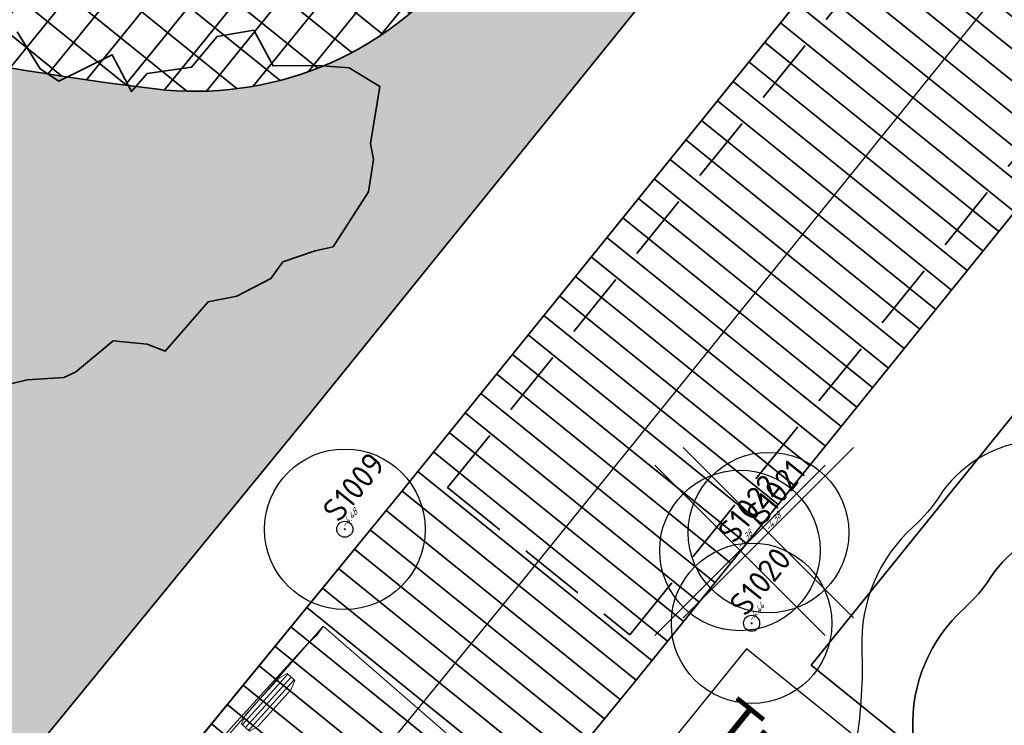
# Model space of a CAD drawing. Header units: metres. Extents: x 93008 to 98406, y 448779 to 454332.
# Tile 68 of 136: x 95644 to 95659, y 451704 to 451714. Entities that reach past the tile are written whole.
import ezdxf
from ezdxf.enums import TextEntityAlignment as Align

# ---------------------------------------------------------------- set-up
doc = ezdxf.new("R2010")
doc.units = ezdxf.units.M
doc.header["$MEASUREMENT"] = 0
doc.header["$PDMODE"] = 3
doc.header["$PDSIZE"] = 0.25
doc.linetypes.add('DASHED', pattern=[0.75, 0.5, -0.25])
doc.layers.get('DefPoints').update_dxf_attribs({"color": 6})
for name, color, linetype, lineweight in [('B-ME-AL-SITUATIEMETING-S', 7, 'Continuous', 13), ('B-ME-GR-BOOM-ONVOLDOENDE-S', 1, 'Continuous', 25), ('B-ME-GR-BOOM-S', 90, 'Continuous', 25), ('B1-PV-GR-BOOM-S', 1, 'Continuous', 18), ('N-PV-GR-BEPLANTING-A', 7, 'Continuous', 35), ('N-PV-GR-BEPLANTING-HEESTERS-G', 5, 'Continuous', 35), ('N-PV-GR-BOOM-BRUIN-S', 32, 'Continuous', 25), ('N-PV-GR-BOOM-BRUINDONKER-S', 34, 'Continuous', 25), ('N-PV-GR-BOOM-S', 1, 'Continuous', 25), ('N-PV-GR-GROENSTROOK-G', 3, 'Continuous', 35), ('N-PV-GW-TALUD-G', 1, 'Continuous', 35), ('N-PV-OG-BEBOUWING_TRAFOHUISJE-G', 7, 'Continuous', 25), ('N-PV-VH-VERHARDING-LICHT_OPEN-A', 8, 'Continuous', 35), ('N-PV-VH-VERHARDING-LICHT_OPEN-G', 2, 'Continuous', 35), ('N-PV-VH-VERHARDING_CORTENSSTAAL-G', 32, 'Continuous', 35), ('N-PV-VH-VERHARDING_GRASBETONSTENEN-A', 8, 'Continuous', 35), ('N-PV-VH-VERHARDING_HALFVERHARDING-G', 252, 'Continuous', 35), ('N-PV-VW-MARKERING_BRANDWEER-G', 7, 'DASHED', 35), ('X-XX-AL-MEETPUNT_DATA_HOOGTE-T', 3, 'Continuous', 13), ('X-XX-AL-MEETPUNT_DATA_PUNTNUMMER-T', 7, 'Continuous', 13), ('X-XX-AL-MEETPUNT_MARKER-S', 7, 'Continuous', 13), ('X-XX-AL-REFERENTIE_AUTOTURN-G', 7, 'Continuous', 18)]:
    doc.layers.add(name, color=color, linetype=linetype, lineweight=lineweight)
doc.layers.add('X-XX-AL-HULPLIJN-G', color=6, linetype='Continuous', plot=False)
doc.layers.add('X-XX-AL-SCHADUW-G', color=6, linetype='Continuous')
doc.styles.add('NLCS-ISO', font='NLCS-ISO.ttf')
doc.styles.add('peil', font='arial.ttf', dxfattribs={"height": 1.8})
doc.styles.add('TSText', font='Simplex.shx')

# ---------------------------------------------------------------- blocks, each defined once
blk = doc.blocks.new('*U270')
at = {"layer": 'B-ME-GR-BOOM-S'}
for radius in [1, 0.09999999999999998]:
    blk.add_circle((0, 0), radius, dxfattribs=at)
blk = doc.blocks.new('*U269')
at = {"layer": 'B-ME-GR-BOOM-S'}
for radius in [1, 0.09999999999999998]:
    blk.add_circle((0, 0), radius, dxfattribs=at)
blk = doc.blocks.new('*U273')
at = {"layer": 'B-ME-GR-BOOM-ONVOLDOENDE-S'}
for p, q in [((-1.060660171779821, -1.060660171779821), (1.060660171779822, 1.060660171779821)), ((-1.060660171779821, 1.060660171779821), (1.060660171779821, -1.060660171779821))]:
    blk.add_line(p, q, dxfattribs=at)
blk.add_circle((0, 0), 1, dxfattribs=at)
blk = doc.blocks.new('SAL-MEETPUNT_MARKER-SO')
at = {"layer": 'DefPoints', "color": 0, "linetype": 'ByBlock', "lineweight": -2}
blk.add_point((0, 0), dxfattribs=at)
at = {"layer": 'X-XX-AL-MEETPUNT_MARKER-S'}
blk.add_circle((0, 0), 0.08146403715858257, dxfattribs=at)
at = {"layer": 'X-XX-AL-MEETPUNT_DATA_HOOGTE-T', "style": 'NLCS-ISO', "oblique": 30}
blk.add_attdef('HOOGTE', (0.07941579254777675, 4.274358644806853e-15), '', height=1, dxfattribs=at)
at = {"layer": 'X-XX-AL-MEETPUNT_DATA_PUNTNUMMER-T', "color": 1, "style": 'NLCS-ISO'}
blk.add_attdef('PUNTID', (0.07926651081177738, 1.185098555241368), '', height=3.5, dxfattribs=at)
blk = doc.blocks.new('*U53')
at = {"layer": 'N-PV-GR-BOOM-BRUIN-S'}
blk.add_lwpolyline([(0.347787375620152, 2.014809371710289, -0.1925187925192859), (-0.6022545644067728, 2.310441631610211, 0.816641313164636), (-1.440112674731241, 1.622373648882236, -0.2563005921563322), (-1.462602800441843, 0.1654589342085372, -0.2514840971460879), (-2.091340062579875, -0.2294384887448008, 0.7440868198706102), (-2.342511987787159, -1.335379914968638, -0.2574346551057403), (-1.846409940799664, -2.140631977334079, 0.1320071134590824), (-1.71128797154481, -2.561398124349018, -0.2530427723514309), (-1.690955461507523, -2.82307086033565, -0.00400782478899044), (-1.662845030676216, -2.867054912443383, 0.5134098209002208), (1.189206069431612, -3.042672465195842, -0.1345298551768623), (2.196206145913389, -2.324247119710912, 0.4422658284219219), (3.210076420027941, 0.1723147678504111, -0.1149272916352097), (2.924790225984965, 1.458969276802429, 0.1466077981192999)], format="xyb", close=True, dxfattribs=at)
blk.add_circle((0, 0), 0.203509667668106, dxfattribs=at)
at = {"layer": 'N-PV-GR-BOOM-BRUINDONKER-S'}
blk.add_lwpolyline([(-0.6022545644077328, 2.31044163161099, 0.1925187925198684), (0.3477873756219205, 2.014809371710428, -0.146607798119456), (2.924790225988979, 1.458969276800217, -0.003658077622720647), (2.925553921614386, 1.501464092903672, 0.405204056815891), (1.692984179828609, 2.83872147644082, -0.162580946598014), (0.3553721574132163, 3.370632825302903, 0.450169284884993), (-2.358137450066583, 2.973942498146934, -0.06445271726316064), (-2.749269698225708, 2.517386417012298, 0.2222150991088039), (-3.520828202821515, 0.6913326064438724, -0.04829642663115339), (-3.60283399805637, -0.6977298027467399, 0.3392966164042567), (-3.099153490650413, -1.622501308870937, -0.1450678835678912), (-1.690955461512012, -2.823070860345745, 0.2530427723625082), (-1.711287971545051, -2.561398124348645, -0.1320071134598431), (-1.846409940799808, -2.140631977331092, 0.2574346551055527), (-2.342511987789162, -1.335379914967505, -0.7440868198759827), (-2.091340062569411, -0.2294384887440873, 0.2514840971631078), (-1.462602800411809, 0.1654589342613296, 0.2563005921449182), (-1.4401126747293, 1.622373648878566, -0.8166413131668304)], format="xyb", close=True, dxfattribs=at)
at = {"layer": 'X-XX-AL-SCHADUW-G'}
blk.add_lwpolyline([(-2.35813745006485, 2.9739424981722, -0.450169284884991), (0.3553721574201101, 3.370632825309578, 0.1625809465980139), (1.692984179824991, 2.838721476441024, -0.09362036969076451), (2.163686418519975, 2.722114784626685, 0.4047893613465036), (0.9310709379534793, 4.05751121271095, -0.1625809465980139), (-0.4065410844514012, 4.589422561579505, 0.4501692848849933), (-3.120050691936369, 4.192732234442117, -0.06445271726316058), (-3.511182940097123, 3.73617615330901, 0.222215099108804), (-4.28274144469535, 1.910122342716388, -0.04829642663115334), (-4.364747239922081, 0.5210599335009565, 0.3392966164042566), (-3.861066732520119, -0.4037115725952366, -0.02412391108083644), (-3.580540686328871, -0.5448319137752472, 0.04293466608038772), (-3.520828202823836, 0.6913326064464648, -0.2222150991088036), (-2.749269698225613, 2.517386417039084, 0.06445271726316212)], format="xyb", close=True, dxfattribs=at)
blk = doc.blocks.new('*U107')
at = {"layer": 'X-XX-AL-REFERENTIE_AUTOTURN-G', "color": 3, "linetype": 'Continuous', "ltscale": 0.3048, "transparency": 33554687, "flags": 128}
blk.add_lwpolyline([(95633.37178710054, 451693.6108672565), (95634.67030162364, 451695.2696724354), (95634.86052345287, 451695.5029755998), (95634.98056794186, 451695.6647522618), (95636.32667009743, 451697.2943022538), (95637.75577982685, 451698.9987988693), (95639.59820120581, 451701.1598378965), (95641.46194222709, 451703.305428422), (95642.67031986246, 451704.6754258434), (95643.95426146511, 451706.1133318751), (95645.05746130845, 451707.3335479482), (95645.2063916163, 451707.4712590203), (95645.29452719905, 451707.5952072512), (95647.27040269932, 451705.8746503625), (95645.2782709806, 451703.5869002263), (95642.34099494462, 451700.2125779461), (95640.68413021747, 451698.2849654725), (95638.7862772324, 451696.0365763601), (95636.85655043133, 451693.7047875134)], dxfattribs=at)
blk = doc.blocks.new('*U109')
at = {"layer": 'X-XX-AL-REFERENTIE_AUTOTURN-G', "color": 2, "linetype": 'Continuous', "ltscale": 0.3048, "transparency": 33554687}
for p, q in [((-6.887, 1.246500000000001), (-7.903, 1.246500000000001)), ((-6.887, 1.183000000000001), (-7.903, 1.183000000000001)), ((-5.617, 1.246500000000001), (-6.633, 1.246500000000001)), ((-5.617, 1.183000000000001), (-6.633, 1.183000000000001)), ((-6.887, 1.119500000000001), (-7.903, 1.119500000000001)), ((-5.617, 1.119500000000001), (-6.633, 1.119500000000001)), ((-6.887, 0.7893000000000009), (-7.903, 0.789300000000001)), ((-5.617, 0.7893000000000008), (-6.633, 0.7893000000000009)), ((-6.887, 0.7258000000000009), (-7.903, 0.725800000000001)), ((-6.887, 0.6623000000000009), (-7.903, 0.662300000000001)), ((-5.617, 0.7258000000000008), (-6.633, 0.7258000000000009)), ((-5.617, 0.6623000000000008), (-6.633, 0.6623000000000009)), ((-6.887, -0.6622999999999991), (-7.903, -0.662299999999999)), ((-6.887, -0.7257999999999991), (-7.903, -0.725799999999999)), ((-5.617, -0.6622999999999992), (-6.633, -0.6622999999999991)), ((-5.617, -0.7257999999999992), (-6.633, -0.7257999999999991)), ((-6.887, -0.7892999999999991), (-7.903, -0.789299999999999)), ((-5.617, -0.7892999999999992), (-6.633, -0.7892999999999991)), ((-6.887, -1.119499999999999), (-7.903, -1.119499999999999)), ((-5.617, -1.119499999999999), (-6.633, -1.119499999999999)), ((-6.887, -1.182999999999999), (-7.903, -1.182999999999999)), ((-6.887, -1.246499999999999), (-7.903, -1.246499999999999)), ((-5.617, -1.182999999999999), (-6.633, -1.182999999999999)), ((-5.617, -1.246499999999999), (-6.633, -1.246499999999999))]:
    blk.add_line(p, q, dxfattribs=at)
at = {"layer": 'X-XX-AL-REFERENTIE_AUTOTURN-G', "color": 254, "linetype": 'Continuous', "lineweight": 0, "ltscale": 0.3048, "transparency": 33554687}
blk.add_lwpolyline([(8.021436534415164e-17, 1.31), (-10.4, 1.310000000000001), (-10.4, -1.309999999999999), (0, -1.309999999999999), (8.021436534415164e-17, 1.31), (8.021436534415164e-17, 1.31)], close=True, dxfattribs=at)
at = {"layer": 'X-XX-AL-REFERENTIE_AUTOTURN-G', "color": 254, "linetype": 'Continuous', "ltscale": 0.3048, "transparency": 33554687, "flags": 128}
for points in [[(-6.887, 1.262248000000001), (-6.887, 1.103752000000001), (-7.02924, 1.056000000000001), (-7.760759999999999, 1.056000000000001), (-7.903, 1.103752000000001), (-7.903, 1.262248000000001), (-7.760759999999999, 1.310000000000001), (-7.02924, 1.310000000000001)], [(-5.617, 1.262248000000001), (-5.617, 1.103752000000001), (-5.75924, 1.056000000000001), (-6.49076, 1.056000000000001), (-6.633, 1.103752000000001), (-6.633, 1.262248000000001), (-6.49076, 1.310000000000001), (-5.75924, 1.310000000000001)], [(-6.887, 0.8050480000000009), (-6.887, 0.6465520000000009), (-7.02924, 0.5988000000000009), (-7.760759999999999, 0.5988000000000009), (-7.903, 0.646552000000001), (-7.903, 0.805048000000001), (-7.760759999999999, 0.8528000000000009), (-7.02924, 0.8528000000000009)], [(-5.617, 0.8050480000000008), (-5.617, 0.6465520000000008), (-5.75924, 0.5988000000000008), (-6.49076, 0.5988000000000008), (-6.633, 0.6465520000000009), (-6.633, 0.8050480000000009), (-6.49076, 0.8528000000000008), (-5.75924, 0.8528000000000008)], [(-6.887, -0.6465519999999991), (-6.887, -0.8050479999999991), (-7.02924, -0.8527999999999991), (-7.760759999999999, -0.8527999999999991), (-7.903, -0.805047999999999), (-7.903, -0.646551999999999), (-7.760759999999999, -0.5987999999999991), (-7.02924, -0.5987999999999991)], [(-5.617, -0.6465519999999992), (-5.617, -0.8050479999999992), (-5.75924, -0.8527999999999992), (-6.49076, -0.8527999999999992), (-6.633, -0.8050479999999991), (-6.633, -0.6465519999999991), (-6.49076, -0.5987999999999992), (-5.75924, -0.5987999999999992)], [(-6.887, -1.103751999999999), (-6.887, -1.262247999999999), (-7.02924, -1.309999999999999), (-7.760759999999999, -1.309999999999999), (-7.903, -1.262247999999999), (-7.903, -1.103751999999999), (-7.760759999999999, -1.055999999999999), (-7.02924, -1.055999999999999)], [(-5.617, -1.103751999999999), (-5.617, -1.262247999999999), (-5.75924, -1.309999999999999), (-6.49076, -1.309999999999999), (-6.633, -1.262247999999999), (-6.633, -1.103751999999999), (-6.49076, -1.055999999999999), (-5.75924, -1.055999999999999)]]:
    blk.add_lwpolyline(points, close=True, dxfattribs=at)
blk = doc.blocks.new('*U108')
at = {"layer": 'X-XX-AL-REFERENTIE_AUTOTURN-G', "color": 2, "linetype": 'Continuous', "ltscale": 0.3048, "transparency": 33554687}
for p, q in [((-0.5975558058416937, 1.198275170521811), (-1.278107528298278, 0.4438844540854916)), ((-0.5504063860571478, 1.155740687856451), (-1.230958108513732, 0.4013499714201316)), ((-0.5032569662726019, 1.113206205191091), (-1.183808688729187, 0.3588154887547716)), ((1.183849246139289, -0.3588624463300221), (0.5032060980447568, -1.113170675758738)), ((1.230993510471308, -0.4014026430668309), (0.5503503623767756, -1.155710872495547)), ((1.278137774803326, -0.4439428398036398), (0.5974946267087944, -1.198251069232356))]:
    blk.add_line(p, q, dxfattribs=at)
at = {"layer": 'X-XX-AL-REFERENTIE_AUTOTURN-G', "color": 254, "linetype": 'Continuous', "ltscale": 0.3048, "transparency": 33554687, "flags": 128}
for points in [[(-0.6092488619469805, 1.208823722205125), (-0.4915639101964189, 1.102657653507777), (-0.5513847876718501, 0.9650570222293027), (-1.041382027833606, 0.4218957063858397), (-1.172115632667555, 0.3482669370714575), (-1.289800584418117, 0.4544330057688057), (-1.229979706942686, 0.5920336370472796), (-0.7399824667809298, 1.135194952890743)], [(1.172157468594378, -0.348312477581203), (1.289829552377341, -0.4544928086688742), (1.22999199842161, -0.5920861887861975), (0.7399289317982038, -1.135188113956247), (0.6091864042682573, -1.20880103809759), (0.4915143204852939, -1.102620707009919), (0.5513518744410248, -0.9650273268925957), (1.041414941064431, -0.4219254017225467)]]:
    blk.add_lwpolyline(points, close=True, dxfattribs=at)
at = {"rotation": 48.95123723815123}
blk.add_blockref('*U109', (0.9193815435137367, 1.055811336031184), dxfattribs=at)
at = {"layer": 'X-XX-AL-REFERENTIE_AUTOTURN-G', "color": 4, "transparency": 33554687, "style": 'TSText'}
for s, height, p in [('VRACHTAUTO', 0.655, (-2.781966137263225, -2.616292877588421)), ('CROW 2004 (NL)', 0.4366666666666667, (-2.164505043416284, -3.153966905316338)), ('(c) 2020 Transoft Solutions, Inc. All rights reserved.', 0.0262, (-2.495464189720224, -2.865773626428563))]:
    blk.add_text(s, height=height, rotation=48.95123723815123, dxfattribs=at).set_placement(p, align=Align.MIDDLE_CENTER)
blk = doc.blocks.new('*U86')
for name, p in [('*U107', (0, 0)), ('*U108', (95645.36308340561, 451705.6791174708))]:
    blk.add_blockref(name, p)

msp = doc.modelspace()

# ---------------------------------------------------------------- hatches: boundary and pattern name
at = {"layer": 'N-PV-GR-BEPLANTING-A'}
h = msp.add_hatch(dxfattribs=at)
h.set_pattern_fill('SAND', color=256, scale=3, angle=-44.99999999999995)
h.set_pattern_definition([(315.0000000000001, (1.272792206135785, 0.5939696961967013), (2.163746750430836, -0.3394112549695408), [0, -0.72, 0, -0.96, 0, -1.68]), (325.0000000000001, (3.118340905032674, 0.7000357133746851), (2.462758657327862, 1.058923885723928), [0, -1.86, 0, -0.42, 0, -1.59]), (335.0000000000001, (2.184959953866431, 1.209152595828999), (2.506027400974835, 1.611932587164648), [0, -1.29, 0, -0.8699999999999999, 0, -1.89]), (345.0000000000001, (2.800142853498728, 0.1697056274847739), (1.745057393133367, 1.644376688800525), [0, -1.68, 0, -2.13, 0, -1.53]), (355.0000000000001, (2.227386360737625, 0.3181980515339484), (2.394213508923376, 1.205919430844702), [0, -1.23, 0, -0.9899999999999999, 0, -1.71]), (5.000000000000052, (2.906208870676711, -0.7848885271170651), (0.999698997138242, 1.653421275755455), [0, -0.36, 0, -2.37, 0, -1.41]), (15.00000000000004, (2.291025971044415, -0.5939696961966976), (1.971862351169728, 2.609264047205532), [0, -0.45, 0, -1.41, 0, -1.62]), (25.00000000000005, (1.569777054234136, -0.2969848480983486), (0.6131130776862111, 1.808560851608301), [0, -0.84, 0, -0.9599999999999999, 0, -2.19]), (35.00000000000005, (1.506137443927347, -0.6576093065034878), (0.7812364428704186, 2.231696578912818), [0, -1.08, 0, -1.29]), (45.00000000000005, (2.20617315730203, -1.781909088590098), (-0.4454772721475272, 2.397091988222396), [0, -1.65, 0, -0.9299999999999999, 0, -2.19]), (55.00000000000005, (0.6363961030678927, 0.2121320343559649), (-0.714931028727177, 1.855659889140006), [0, -0.8400000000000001, 0, -1.74, 0, -1.98]), (65.00000000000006, (1.060660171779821, 0.2121320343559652), (-0.2798065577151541, 2.381366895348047), [0, -1.44, 0, -1.14, 0, -1.59]), (75.00000000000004, (1.48492424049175, 0.2121320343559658), (-1.2453374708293, 2.538825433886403), [0, -1.98, 0, -0.63, 0, -2.28]), (85.00000000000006, (1.909188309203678, 0.2121320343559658), (-1.414361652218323, 1.388553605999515), [0, -1.14, 0, -0.42, 0, -2.34]), (95.00000000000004, (2.333452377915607, 0.2121320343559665), (-2.486851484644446, 1.920564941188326), [0, -0.33, 0, -1.74, 0, -1.44]), (105.0000000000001, (2.757716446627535, 0.2121320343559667), (-2.41098874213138, 1.000066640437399), [0, -0.8400000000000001, 0, -0.99, 0, -1.92]), (115, (3.181980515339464, 0.2121320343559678), (-3.276486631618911, 0.921648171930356), [0, -1.77, 0, -0.7199999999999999, 0, -1.23]), (125.0000000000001, (3.606244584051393, 0.2121320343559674), (-2.09640898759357, -0.03961510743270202), [0, -1.14, 0, -0.66, 0, -2.31])])
edge = h.paths.add_edge_path()
edge.add_line((95669.80074529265, 451735.1460577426), (95667.37742715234, 451737.1044339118))
edge.add_line((95667.37742715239, 451737.1044339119), (95665.80606422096, 451735.1600108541))
edge.add_line((95665.80606422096, 451735.1600108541), (95666.28495349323, 451734.7730020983))
edge.add_line((95666.28495349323, 451734.7730020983), (95650.30507959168, 451714.9993146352))
edge.add_arc((95646.41622159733, 451718.1420496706), 5.000000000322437, 263.09356292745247, 321.05699547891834, ccw=False)
edge.add_arc((95651.22615649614, 451757.8518032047), 44.99999999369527, 243.4946205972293, 263.09356292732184, ccw=False)
edge.add_arc((95630.0399999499, 451715.3689361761), 2.472594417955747, 63.49462059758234, 214.8890009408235)
edge.add_arc((95751.0510797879, 451799.7529035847), 150.0000000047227, 214.8890009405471, 221.2421910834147)
edge.add_arc((95640.1414544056, 451702.5145109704), 2.500000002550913, 221.242191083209, 320.7074838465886)
edge.add_line((95642.07626174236, 451700.931311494), (95648.07048178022, 451708.2567692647))
edge.add_line((95648.07048178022, 451708.2567692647), (95669.80074529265, 451735.1460577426))
at = {"layer": 'N-PV-VH-VERHARDING-LICHT_OPEN-A'}
h = msp.add_hatch(dxfattribs=at)
h.set_pattern_fill('ANSI37', color=256, scale=4, angle=-44.99999999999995)
h.set_pattern_definition([(321.0569954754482, (95605.26954660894, 451736.0074012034), (0.3142735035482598, 0.3888857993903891), []), (51.05699547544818, (95605.26954660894, 451736.0074012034), (-0.388885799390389, 0.3142735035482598), [])])
edge = h.paths.add_edge_path()
edge.add_line((95691.57154097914, 451766.0629284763), (95661.91642631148, 451790.0283620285))
edge.add_arc((95648.0883921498, 451772.9173868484), 22.00000000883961, 51.0569954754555, 69.39580322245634)
edge.add_arc((95653.01513511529, 451786.0218595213), 7.999999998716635, 69.39580322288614, 100.6054100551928)
edge.add_arc((95647.86189858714, 451813.5435628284), 19.9999999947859, 271.71568910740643, 280.60541005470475, ccw=False)
edge.add_arc((95648.38584769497, 451796.0514080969), 2.499999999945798, 159.3028235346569, 271.7156891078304, ccw=False)
edge.add_line((95646.04719407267, 451796.9349799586), (95646.3897878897, 451797.8417633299))
edge.add_line((95646.3897878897, 451797.8417633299), (95644.51886499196, 451798.5486208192))
edge.add_line((95644.51886499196, 451798.5486208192), (95644.20133363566, 451797.7081732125))
edge.add_arc((95642.79835930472, 451798.2375534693), 1.499526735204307, 232.547305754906, 339.32714885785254, ccw=False)
edge.add_arc((95661.16345423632, 451822.2123709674), 31.70000000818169, 193.823146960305, 232.5473057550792, ccw=False)
edge.add_arc((95604.64905219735, 451808.306891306), 26.50000001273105, 13.82314696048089, 36.53564190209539)
edge.add_arc((95628.35190940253, 451825.8689117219), 3.00000000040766, 159.3028235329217, 216.5356419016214, ccw=False)
edge.add_line((95625.54552505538, 451826.9291979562), (95625.6952940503, 451827.3256091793))
edge.add_line((95625.6952940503, 451827.3256091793), (95623.82437115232, 451828.0324666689))
edge.add_line((95623.82437115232, 451828.0324666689), (95623.51402654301, 451827.2110410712))
edge.add_arc((95620.70764219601, 451828.2713273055), 3.000000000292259, 264.2597440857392, 339.3028235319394, ccw=False)
edge.add_arc((95616.6068693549, 451787.4769199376), 38.00000012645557, 84.2597440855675, 124.546657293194)
edge.add_line((95595.05793742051, 451818.7761777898), (95596.19209173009, 451817.1288484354))
edge.add_arc((95616.60686930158, 451787.4769200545), 35.99999999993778, 83.89238061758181, 124.54665732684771, ccw=False)
edge.add_arc((95637.96345792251, 451735.4021177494), 89.60128104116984, 101.2799789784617, 113.6679445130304)
edge.add_arc((95606.827434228, 451806.439918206), 12.03955681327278, 113.6679445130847, 192.6323898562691)
edge.add_arc((95584.34558935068, 451801.4012845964), 10.99999999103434, -37.80994357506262, 12.63238985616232, ccw=False)
edge.add_arc((95589.48090544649, 451797.4164974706), 4.500000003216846, 264.61707664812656, 322.1900564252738, ccw=False)
edge.add_line((95589.05875329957, 451792.9363426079), (95588.73808621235, 451792.966558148))
edge.add_line((95588.73808621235, 451792.966558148), (95588.55046303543, 451790.9753782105))
edge.add_line((95588.55046303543, 451790.9753782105), (95590.9734838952, 451790.7470639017))
edge.add_arc((95590.78586071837, 451788.755883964), 2.000000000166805, -13.504645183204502, 84.61707663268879, ccw=False)
edge.add_arc((95578.14529787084, 451791.7916985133), 14.99999996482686, 340.87712679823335, 346.4953548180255, ccw=False)
edge.add_arc((95578.1452978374, 451791.7916985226), 14.99999999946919, 316.91313189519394, 340.87712680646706, ccw=False)
edge.add_arc((95578.14529800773, 451791.7916983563), 14.99999976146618, 315.0279413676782, 316.91313191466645, ccw=False)
edge.add_arc((95590.8775554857, 451779.0740490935), 2.995805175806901, 135.0576540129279, 218.4571861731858)
edge.add_arc((95678.49558118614, 451848.8452592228), 114.9999999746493, 218.5287854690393, 225.6390603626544)
edge.add_arc((95594.5944493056, 451763.0513196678), 5.000000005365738, 32.10124185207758, 45.639060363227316, ccw=False)
edge.add_line((95598.83000132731, 451765.708404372), (95600.11884994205, 451763.6539025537))
edge.add_arc((95589.95352510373, 451757.2768992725), 11.99999999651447, 11.603098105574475, 32.10124185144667, ccw=False)
edge.add_arc((95566.73784796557, 451752.5100969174), 35.70000146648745, -9.066396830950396, 11.603098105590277, ccw=False)
edge.add_arc((95599.02930851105, 451747.3572654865), 2.999999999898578, 258.99350302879, 350.9336031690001, ccw=False)
edge.add_arc((95612.01188920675, 451814.1064422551), 71.00000000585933, 245.84893109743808, 258.9935030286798, ccw=False)
edge.add_arc((95584.19010228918, 451752.0584916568), 3.000000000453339, 174.5842639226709, 245.8489301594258, ccw=False)
edge.add_arc((95568.26152498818, 451753.568599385), 13.00000000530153, 338.1934815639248, 354.5842642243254, ccw=False)
edge.add_arc((95589.68533323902, 451745.0056152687), 10.07172169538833, 158.2397241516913, 182.2053840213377)
edge.add_arc((95581.6209550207, 451744.6396341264), 1.999999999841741, 68.4867695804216, 180.6186894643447, ccw=False)
edge.add_arc((95539.08189156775, 451636.7210160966), 118.0000001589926, 60.00120711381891, 68.48676958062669, ccw=False)
edge.add_arc((95597.07977515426, 451737.1811850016), 1.99999999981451, -28.23188825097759, 60.001207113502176, ccw=False)
edge.add_arc((95586.5072913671, 451742.8576792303), 14.00000000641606, 310.45524532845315, 331.7681117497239, ccw=False)
edge.add_arc((95592.34697633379, 451736.0094619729), 5.000000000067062, 300.8574853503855, 310.45524532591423, ccw=False)
edge.add_line((95594.91149837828, 451731.7172333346), (95614.28549258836, 451715.8640250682))
edge.add_line((95614.28549258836, 451715.8640250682), (95616.00718750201, 451717.9680858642))
edge.add_arc((95618.32895630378, 451716.0682464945), 2.999999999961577, 43.65346851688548, 140.7074838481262, ccw=False)
edge.add_arc((95511.97034146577, 451614.5948753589), 149.9999999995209, 34.54277535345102, 43.65346851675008, ccw=False)
edge.add_arc((95633.4665482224, 451698.2305241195), 2.500000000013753, -58.73051882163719, 34.54277535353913, ccw=False)
edge.add_line((95634.76420799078, 451696.0936855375), (95639.82826766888, 451699.1689887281))
edge.add_arc((95641.35170371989, 451701.1511952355), 2.500000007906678, 221.950333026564, 232.4557169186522, ccw=False)
edge.add_arc((95751.05107979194, 451799.7529035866), 150.0000000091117, 214.8890009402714, 221.9503330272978, ccw=False)
edge.add_arc((95630.03999994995, 451715.3689361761), 2.472594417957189, 63.49462059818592, 214.8890009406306, ccw=False)
edge.add_arc((95651.226156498, 451757.8518032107), 44.9999999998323, 243.4946205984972, 263.0935629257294)
edge.add_arc((95646.4162215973, 451718.1420496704), 5.000000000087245, 263.0935629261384, 321.0569954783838)
edge.add_line((95650.30507959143, 451714.9993146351), (95666.28494877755, 451734.772996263))
edge.add_line((95666.28494877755, 451734.772996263), (95664.25051658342, 451736.4170993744))
edge.add_line((95664.25051658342, 451736.4170993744), (95664.24954115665, 451736.4178154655))
edge.add_line((95664.24954115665, 451736.4178154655), (95648.54233257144, 451716.981527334))
edge.add_line((95648.54233257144, 451716.981527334), (95645.36148006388, 451719.5520960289))
edge.add_line((95645.36148006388, 451719.5520960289), (95645.50604587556, 451719.7309834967))
edge.add_line((95645.50604587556, 451719.7309834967), (95642.78361194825, 451721.9310865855))
edge.add_line((95642.78361194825, 451721.9310865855), (95642.6390461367, 451721.7521991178))
edge.add_line((95642.6390461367, 451721.7521991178), (95642.17238317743, 451722.129327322))
edge.add_line((95642.17238317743, 451722.129327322), (95642.31694898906, 451722.3082147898))
edge.add_line((95642.31694898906, 451722.3082147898), (95637.33932742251, 451726.3308213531))
edge.add_line((95637.33932742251, 451726.3308213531), (95637.19464494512, 451726.1520281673))
edge.add_line((95637.19464494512, 451726.1520281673), (95636.72786532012, 451726.5292506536))
edge.add_line((95636.72786532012, 451726.5292506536), (95636.87243113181, 451726.7081381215))
edge.add_line((95636.87243113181, 451726.7081381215), (95634.77256448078, 451728.4051207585))
edge.add_line((95634.77256448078, 451728.4051207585), (95634.6282320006, 451728.2260447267))
edge.add_line((95634.6282320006, 451728.2260447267), (95634.14966913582, 451728.6127897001))
edge.add_line((95634.14966913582, 451728.6127897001), (95628.10933239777, 451721.1384046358))
edge.add_line((95628.10933239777, 451721.1384046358), (95612.4683455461, 451733.7784849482))
edge.add_line((95612.4683455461, 451733.7784849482), (95610.68641478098, 451731.5735024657))
edge.add_line((95610.68641478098, 451731.5735024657), (95608.77115221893, 451733.1212994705))
edge.add_line((95608.77115221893, 451733.1212994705), (95608.8968616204, 451733.2768537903))
edge.add_line((95608.8968616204, 451733.2768537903), (95607.28298555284, 451734.5810888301))
edge.add_line((95607.28298555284, 451734.5810888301), (95607.15727615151, 451734.4255345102))
edge.add_line((95607.15727615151, 451734.4255345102), (95605.2420135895, 451735.9733315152))
edge.add_line((95605.2420135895, 451735.9733315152), (95612.16231613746, 451744.536596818))
edge.add_line((95612.16231613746, 451744.536596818), (95612.23464889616, 451744.4781419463))
edge.add_line((95612.23464889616, 451744.4781419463), (95613.38174718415, 451745.897575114))
edge.add_line((95613.38174718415, 451745.897575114), (95606.3289143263, 451751.5972393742))
edge.add_line((95606.3289143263, 451751.5972393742), (95606.66543839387, 451752.0136582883))
edge.add_line((95606.66543839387, 451752.0136582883), (95606.66154953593, 451752.0168010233))
edge.add_line((95606.66154953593, 451752.0168010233), (95607.86157148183, 451753.5017225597))
edge.add_line((95607.86157148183, 451753.5017225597), (95609.15109038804, 451755.0894338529))
edge.add_line((95609.15109038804, 451755.0894338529), (95609.85108482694, 451754.5237415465))
edge.add_line((95609.85108482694, 451754.5237415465), (95611.64558653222, 451756.744279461))
edge.add_line((95611.64558653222, 451756.744279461), (95610.9455920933, 451757.3099717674))
edge.add_line((95610.9455920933, 451757.3099717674), (95611.53139790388, 451758.0348548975))
edge.add_line((95611.53139790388, 451758.0348548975), (95611.74139623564, 451757.8651472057))
edge.add_line((95611.74139623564, 451757.8651472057), (95613.02111794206, 451759.4486901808))
edge.add_line((95613.02111794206, 451759.4486901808), (95612.81111961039, 451759.6183978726))
edge.add_line((95612.81111961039, 451759.6183978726), (95614.71781695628, 451761.9777680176))
edge.add_line((95614.71781695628, 451761.9777680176), (95611.08562359, 451764.9130825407))
edge.add_line((95611.08562359, 451764.9130825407), (95611.13747871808, 451764.9772486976))
edge.add_line((95611.13747871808, 451764.9772486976), (95611.03247955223, 451765.0621025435))
edge.add_line((95611.03247955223, 451765.0621025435), (95611.0010522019, 451765.0232139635))
edge.add_line((95611.0010522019, 451765.0232139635), (95610.89994189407, 451765.1049250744))
edge.add_line((95610.89994189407, 451765.1049250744), (95608.78271641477, 451766.8840794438))
edge.add_line((95608.78271641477, 451766.8840794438), (95608.74940342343, 451766.8428575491))
edge.add_line((95608.74940342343, 451766.8428575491), (95608.54718280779, 451767.006279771))
edge.add_line((95608.54718280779, 451767.006279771), (95606.47273476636, 451768.7508640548))
edge.add_line((95606.47273476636, 451768.7508640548), (95606.43942177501, 451768.7096421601))
edge.add_line((95606.43942177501, 451768.7096421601), (95606.23720115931, 451768.8730643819))
edge.add_line((95606.23720115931, 451768.8730643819), (95604.13941997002, 451770.6365050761))
edge.add_line((95604.13941997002, 451770.6365050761), (95604.10610697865, 451770.5952831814))
edge.add_line((95604.10610697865, 451770.5952831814), (95603.90388636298, 451770.7587054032))
edge.add_line((95603.90388636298, 451770.7587054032), (95601.80610517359, 451772.5221460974))
edge.add_line((95601.80610517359, 451772.5221460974), (95601.77279218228, 451772.4809242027))
edge.add_line((95601.77279218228, 451772.4809242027), (95601.57057156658, 451772.6443464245))
edge.add_line((95601.57057156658, 451772.6443464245), (95599.47279037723, 451774.4077871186))
edge.add_line((95599.47279037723, 451774.4077871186), (95599.43947738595, 451774.3665652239))
edge.add_line((95599.43947738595, 451774.3665652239), (95599.23725677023, 451774.5299874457))
edge.add_line((95599.23725677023, 451774.5299874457), (95597.1394755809, 451776.2934281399))
edge.add_line((95597.1394755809, 451776.2934281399), (95597.10616258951, 451776.2522062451))
edge.add_line((95597.10616258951, 451776.2522062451), (95596.90394197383, 451776.415628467))
edge.add_line((95596.90394197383, 451776.415628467), (95595.68979397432, 451777.4205973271))
edge.add_line((95595.68979397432, 451777.4205973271), (95596.65619307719, 451778.6164311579))
edge.add_line((95596.65619307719, 451778.6164311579), (95596.64180430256, 451778.6280592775))
edge.add_line((95596.64180430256, 451778.6280592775), (95596.80522652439, 451778.8302798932))
edge.add_line((95596.80522652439, 451778.8302798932), (95596.87639262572, 451778.772767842))
edge.add_line((95596.87639262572, 451778.772767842), (95598.59861142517, 451780.9038620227))
edge.add_line((95598.59861142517, 451780.9038620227), (95598.55738953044, 451780.9371750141))
edge.add_line((95598.55738953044, 451780.9371750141), (95598.72081175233, 451781.1393956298))
edge.add_line((95598.72081175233, 451781.1393956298), (95600.48425244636, 451783.2371768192))
edge.add_line((95600.48425244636, 451783.2371768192), (95600.44303055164, 451783.2704898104))
edge.add_line((95600.44303055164, 451783.2704898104), (95600.60645277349, 451783.4727104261))
edge.add_line((95600.60645277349, 451783.4727104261), (95600.58117519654, 451783.4931382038))
edge.add_line((95600.58117519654, 451783.4931382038), (95603.86669042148, 451787.5586741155))
edge.add_line((95603.86669042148, 451787.5586741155), (95599.20006082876, 451791.329956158))
edge.add_line((95599.20006082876, 451791.329956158), (95600.46522593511, 451792.8954866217))
edge.add_line((95600.46522593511, 451792.8954866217), (95600.65392573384, 451793.0772794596))
edge.add_line((95600.65392573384, 451793.0772794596), (95600.69514762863, 451793.0439664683))
edge.add_line((95600.69514762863, 451793.0439664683), (95602.41736642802, 451795.1750606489))
edge.add_line((95602.41736642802, 451795.1750606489), (95602.37614453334, 451795.2083736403))
edge.add_line((95602.37614453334, 451795.2083736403), (95602.53956675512, 451795.410594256))
edge.add_line((95602.53956675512, 451795.410594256), (95604.30300744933, 451797.5083754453))
edge.add_line((95604.30300744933, 451797.5083754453), (95604.26178555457, 451797.5416884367))
edge.add_line((95604.26178555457, 451797.5416884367), (95604.42520777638, 451797.7439090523))
edge.add_line((95604.42520777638, 451797.7439090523), (95606.18864847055, 451799.8416902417))
edge.add_line((95606.18864847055, 451799.8416902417), (95606.1474265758, 451799.875003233))
edge.add_line((95606.1474265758, 451799.875003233), (95606.31084879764, 451800.0772238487))
edge.add_line((95606.31084879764, 451800.0772238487), (95608.07428949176, 451802.175005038))
edge.add_line((95608.07428949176, 451802.175005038), (95608.03306759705, 451802.2083180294))
edge.add_line((95608.03306759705, 451802.2083180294), (95608.1964898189, 451802.4105386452))
edge.add_line((95608.1964898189, 451802.4105386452), (95609.95993051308, 451804.5083198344))
edge.add_line((95609.95993051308, 451804.5083198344), (95609.91870861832, 451804.5416328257))
edge.add_line((95609.91870861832, 451804.5416328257), (95610.08213084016, 451804.7438534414))
edge.add_line((95610.08213084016, 451804.7438534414), (95611.80785871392, 451806.7949683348))
edge.add_line((95611.80785871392, 451806.7949683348), (95611.76663681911, 451806.8282813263))
edge.add_line((95611.76663681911, 451806.8282813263), (95611.84834793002, 451806.9293916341))
edge.add_line((95611.84834793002, 451806.9293916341), (95611.93472567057, 451807.0267306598))
edge.add_line((95611.93472567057, 451807.0267306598), (95611.91528138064, 451807.0424443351))
edge.add_line((95611.91528138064, 451807.0424443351), (95613.71292582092, 451809.2668711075))
edge.add_line((95613.71292582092, 451809.2668711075), (95613.82036669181, 451809.3600454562))
edge.add_line((95613.82036669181, 451809.3600454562), (95613.8009224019, 451809.3757591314))
edge.add_line((95613.8009224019, 451809.3757591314), (95615.59856684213, 451811.600185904))
edge.add_line((95615.59856684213, 451811.600185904), (95615.70600771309, 451811.6933602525))
edge.add_line((95615.70600771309, 451811.6933602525), (95615.68656342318, 451811.7090739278))
edge.add_line((95615.68656342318, 451811.7090739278), (95616.71423777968, 451812.9807304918))
edge.add_line((95616.71423777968, 451812.9807304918), (95619.23032890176, 451810.9473809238))
edge.add_line((95619.23032890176, 451810.9473809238), (95620.33113612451, 451810.018561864))
edge.add_line((95620.33113612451, 451810.018561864), (95620.35030680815, 451810.0422838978))
edge.add_line((95620.35030680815, 451810.0422838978), (95620.3969731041, 451810.0045710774))
edge.add_line((95620.3969731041, 451810.0045710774), (95620.40548372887, 451810.0151022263))
edge.add_line((95620.40548372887, 451810.0151022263), (95624.87379475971, 451806.4040890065))
edge.add_line((95624.87379475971, 451806.4040890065), (95625.25519708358, 451806.8760408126))
edge.add_line((95625.25519708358, 451806.8760408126), (95631.06906160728, 451802.1776342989))
edge.add_line((95631.06906160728, 451802.1776342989), (95630.707433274, 451801.7301510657))
edge.add_line((95630.707433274, 451801.7301510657), (95633.19630239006, 451799.7188006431))
edge.add_line((95633.19630239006, 451799.7188006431), (95633.55793072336, 451800.1662838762))
edge.add_line((95633.55793072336, 451800.1662838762), (95633.94680561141, 451799.8520191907))
edge.add_line((95633.94680561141, 451799.8520191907), (95633.52546531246, 451799.3306476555))
edge.add_line((95633.52546531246, 451799.3306476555), (95634.89434332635, 451798.224404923))
edge.add_line((95634.89434332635, 451798.224404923), (95635.31568362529, 451798.7457764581))
edge.add_line((95635.31568362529, 451798.7457764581), (95635.70455851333, 451798.4315117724))
edge.add_line((95635.70455851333, 451798.4315117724), (95635.32313094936, 451797.9595287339))
edge.add_line((95635.32313094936, 451797.9595287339), (95638.95143545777, 451795.0273569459))
edge.add_line((95638.95143545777, 451795.0273569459), (95639.38000404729, 451795.5576728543))
edge.add_line((95639.38000404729, 451795.5576728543), (95644.56968504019, 451791.3636929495))
edge.add_line((95644.56968504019, 451791.3636929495), (95644.20177123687, 451790.9084320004))
edge.add_line((95644.20177123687, 451790.9084320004), (95645.3314844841, 451789.9954674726))
edge.add_line((95645.3314844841, 451789.9954674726), (95645.3522213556, 451790.0211275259))
edge.add_line((95645.3522213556, 451790.0211275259), (95653.1299373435, 451783.7356574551))
edge.add_line((95653.1299373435, 451783.7356574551), (95654.33579583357, 451782.718738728))
edge.add_line((95654.33579583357, 451782.718738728), (95655.58031890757, 451784.2587264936))
edge.add_line((95655.58031890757, 451784.2587264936), (95656.90074265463, 451785.8402339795))
edge.add_line((95656.90074265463, 451785.8402339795), (95656.87512574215, 451785.8609359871))
edge.add_line((95656.87512574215, 451785.8609359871), (95658.50658176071, 451787.8762956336))
edge.add_line((95658.50658176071, 451787.8762956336), (95662.87832035, 451784.3433263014))
edge.add_line((95662.87832035, 451784.3433263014), (95663.72074639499, 451783.6201825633))
edge.add_line((95663.72074639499, 451783.6201825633), (95663.74144840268, 451783.6457994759))
edge.add_line((95663.74144840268, 451783.6457994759), (95687.16245530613, 451764.7183870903))
edge.add_line((95687.16245530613, 451764.7183870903), (95682.81434818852, 451759.3377294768))
edge.add_line((95682.81434818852, 451759.3377294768), (95681.90255175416, 451758.2618623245))
edge.add_line((95681.90255175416, 451758.2618623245), (95681.92816866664, 451758.2411603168))
edge.add_line((95681.92816866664, 451758.2411603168), (95679.01654694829, 451754.6382847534))
edge.add_line((95679.01654694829, 451754.6382847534), (95681.02902707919, 451753.0174954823))
edge.add_line((95681.02902707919, 451753.0174954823), (95691.57154097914, 451766.0629284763))
at = {"layer": 'N-PV-VH-VERHARDING_GRASBETONSTENEN-A'}
h = msp.add_hatch(dxfattribs=at)
h.set_pattern_fill('ANSI31', color=256, scale=3, angle=-44.99999999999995)
h.set_pattern_definition([(321.0569954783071, (95699.67302506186, 451762.0872580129), (0.2357051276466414, 0.291664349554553), [])])
edge = h.paths.add_edge_path()
edge.add_line((95671.20073417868, 451734.0146731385), (95670.96740269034, 451734.2032372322))
edge.add_line((95670.96740269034, 451734.2032372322), (95667.37742715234, 451737.1044339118))
edge.add_line((95667.37742715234, 451737.1044339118), (95666.81173981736, 451736.4044457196))
edge.add_line((95666.81173981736, 451736.4044457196), (95665.25525585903, 451737.6622989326))
edge.add_line((95665.25525585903, 451737.6622989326), (95666.68534193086, 451739.4319045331))
edge.add_line((95666.68534193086, 451739.4319045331), (95668.55977148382, 451737.9171062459))
edge.add_line((95668.55977148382, 451737.9171062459), (95671.10852959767, 451741.0709700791))
edge.add_line((95671.10852959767, 451741.0709700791), (95669.25971695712, 451742.5650663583))
edge.add_line((95669.25971695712, 451742.5650663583), (95678.01223403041, 451753.395535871))
edge.add_line((95678.01223403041, 451753.395535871), (95683.36640732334, 451749.0686228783))
edge.add_line((95683.36640732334, 451749.0686228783), (95693.33130258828, 451761.399303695))
edge.add_arc((95686.54909040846, 451766.8802690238), 8.720056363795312, 321.0569954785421, 348.1766108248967)
edge.add_arc((95690.19022141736, 451766.1180457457), 5.000000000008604, 348.1766108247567, 446.0941789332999)
edge.add_arc((95691.00762123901, 451778.0901741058), 6.999999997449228, 231.0569954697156, 266.09417893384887, ccw=False)
edge.add_line((95686.60779219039, 451772.6457729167), (95686.27617789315, 451772.9137631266))
edge.add_line((95686.27617789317, 451772.9137631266), (95701.36660048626, 451791.5868328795))
edge.add_line((95701.36660048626, 451791.5868328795), (95716.23582496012, 451779.5704432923))
edge.add_line((95716.23582496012, 451779.5704432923), (95701.14540236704, 451760.8973735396))
edge.add_line((95701.14540236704, 451760.8973735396), (95699.67302506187, 451762.0872580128))
edge.add_line((95699.67302506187, 451762.0872580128), (95652.95836502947, 451704.2819778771))
edge.add_line((95652.95836502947, 451704.2819778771), (95647.84296682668, 451698.0305167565))
edge.add_line((95647.84296682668, 451698.0305167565), (95644.36031362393, 451700.8802758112))
edge.add_line((95644.36031362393, 451700.8802758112), (95649.46701985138, 451707.1211145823))
edge.add_line((95649.46701985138, 451707.1211145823), (95671.20073417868, 451734.0146731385))

# ---------------------------------------------------------------- linework, layer by layer
at = {"layer": 'B1-PV-GR-BOOM-S'}
msp.add_circle((95648.649, 451706.594), 1.200000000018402, dxfattribs=at)
at = {"layer": 'N-PV-GR-BEPLANTING-HEESTERS-G', "flags": 128}
msp.add_lwpolyline([(95643.75146284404, 451714.0319780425), (95644.09707256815, 451713.4808494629), (95644.37180044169, 451713.293836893), (95645.17163279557, 451713.6878384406), (95645.46271465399, 451713.1382108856), (95645.69476628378, 451713.4101606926), (95646.35864198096, 451713.5008799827), (95646.74087445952, 451713.9622810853), (95647.28863514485, 451714.0552690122), (95647.57632834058, 451713.5211824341), (95648.24339307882, 451713.5285606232), (95648.71574098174, 451713.4921311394), (95649.17194877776, 451713.2146847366), (95649.03520372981, 451712.3620272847), (95649.08017825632, 451712.1217536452), (95649.0010359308, 451711.6373283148), (95648.47260871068, 451710.8149288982), (95648.20439747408, 451710.7572696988), (95647.72062992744, 451710.5925999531), (95647.54336094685, 451710.3421208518), (95647.03411997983, 451710.0807896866), (95646.60574646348, 451709.9925785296), (95645.96455284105, 451709.2582368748), (95645.6924352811, 451709.3617326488), (95645.18685120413, 451709.4132397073), (95644.6210335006, 451708.9447966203), (95644.44749022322, 451708.8623299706), (95643.90163088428, 451708.827824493), (95643.1645287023, 451708.6501536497)], dxfattribs=at)
at = {"layer": 'N-PV-GR-GROENSTROOK-G', "flags": 128}
msp.add_lwpolyline([(95647.24166445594, 451697.2956730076), (95647.24166445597, 451697.2956730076), (95652.27216352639, 451693.179354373), (95658.00141917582, 451700.1810026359), (95659.20226359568, 451701.6669419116), (95655.61912550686, 451704.5626129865), (95662.58090074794, 451713.1771970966), (95662.66406664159, 451713.1099875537), (95677.120647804, 451730.9987343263), (95677.0374819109, 451731.0659438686), (95701.14540236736, 451760.8973735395), (95699.67302506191, 451762.0872580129), (95652.95836502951, 451704.2819778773)], close=True, dxfattribs=at)
msp.add_lwpolyline([(95669.80074529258, 451735.1460577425), (95648.07048178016, 451708.2567692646), (95642.0762617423, 451700.9313114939, -0.4634703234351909), (95638.26163024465, 451700.8664026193, 0.00308986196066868), (95639.49239225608, 451699.4799798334, 0.4597221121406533), (95643.28651104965, 451699.5679957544), (95649.46701985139, 451707.1211145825), (95671.20073417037, 451734.0146731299)], format="xyb", close=True, dxfattribs=at)
at = {"layer": 'N-PV-GW-TALUD-G', "flags": 128}
msp.add_lwpolyline([(95669.80074529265, 451735.1460577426), (95667.37742715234, 451737.1044339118), (95667.37742715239, 451737.1044339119), (95665.80606422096, 451735.1600108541), (95666.28495349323, 451734.7730020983), (95650.30507959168, 451714.9993146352, -0.2584473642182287), (95645.81497973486, 451713.1783304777, -0.08572559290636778), (95631.14347392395, 451717.5816422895, 0.7770388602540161), (95628.01182546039, 451713.9546408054, 0.02772812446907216), (95638.26163024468, 451700.8664026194, 0.4634703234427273), (95642.07626174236, 451700.931311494), (95648.07048178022, 451708.2567692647)], format="xyb", close=True, dxfattribs=at)
at = {"layer": 'N-PV-OG-BEBOUWING_TRAFOHUISJE-G', "flags": 128}
msp.add_lwpolyline([(95654.65230910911, 451704.8067871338), (95652.76666808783, 451702.4734723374), (95655.09998288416, 451700.5878313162), (95656.9856239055, 451702.9211461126)], close=True, dxfattribs=at)
at = {"layer": 'N-PV-VH-VERHARDING-LICHT_OPEN-G', "flags": 128}
msp.add_lwpolyline([(95620.49954028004, 451718.1391316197, -0.03977385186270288), (95635.52580596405, 451699.6480774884, -0.4310472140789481), (95634.76420799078, 451696.0936855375), (95639.82826766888, 451699.1689887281, -0.04587051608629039), (95639.49239225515, 451699.4799798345, -0.03082062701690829), (95628.01182546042, 451713.9546408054, -0.7770388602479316), (95631.14347392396, 451717.5816422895, 0.08572559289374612), (95645.81497973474, 451713.1783304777, 0.2584473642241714), (95650.30507959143, 451714.9993146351), (95666.28494877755, 451734.772996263)], format="xyb", dxfattribs=at)
at = {"layer": 'N-PV-VH-VERHARDING_CORTENSSTAAL-G'}
msp.add_lwpolyline([(95667.06315378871, 451736.7155483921), (95667.37742712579, 451737.1044339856), (95671.20073417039, 451734.0146731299), (95649.46701985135, 451707.1211145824), (95643.28651104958, 451699.5679957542, -0.4597221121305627), (95639.49239225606, 451699.4799798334, -0.03082062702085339), (95628.01182546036, 451713.9546408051, -0.7770388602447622), (95631.14347392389, 451717.5816422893, 0.08572559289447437), (95645.81497973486, 451713.1783304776, 0.2584473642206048), (95650.30507959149, 451714.9993146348), (95666.28494877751, 451734.7729962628), (95665.8060642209, 451735.1600108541)], format="xyb", dxfattribs=at)
at = {"layer": 'N-PV-VH-VERHARDING_HALFVERHARDING-G', "flags": 128}
msp.add_lwpolyline([(95699.67302506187, 451762.0872580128), (95652.95836502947, 451704.2819778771), (95647.84296682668, 451698.0305167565), (95644.36031362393, 451700.8802758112), (95649.46701985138, 451707.1211145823), (95671.20073417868, 451734.0146731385), (95670.96740269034, 451734.2032372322), (95670.96740269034, 451734.2032372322), (95670.96740269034, 451734.2032372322), (95667.37742715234, 451737.1044339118), (95666.81173981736, 451736.4044457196), (95665.25525585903, 451737.6622989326), (95666.68534193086, 451739.4319045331), (95668.55977148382, 451737.9171062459), (95671.10852959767, 451741.0709700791), (95669.25971695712, 451742.5650663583), (95678.01223403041, 451753.395535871), (95683.36640732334, 451749.0686228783), (95693.33130258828, 451761.399303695, 0.1188870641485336)], format="xyb", dxfattribs=at)
at = {"layer": 'N-PV-VW-MARKERING_BRANDWEER-G', "ltscale": 2}
msp.add_lwpolyline([(95661.07974356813, 451715.1270414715), (95658.35760809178, 451717.3269033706), (95650.18649700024, 451707.2158725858), (95652.90863247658, 451705.0160106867)], close=True, dxfattribs=at)
at = {"layer": 'X-XX-AL-HULPLIJN-G', "flags": 128}
for points in [[(95628.43364033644, 451681.4164970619), (95649.46701985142, 451707.1211145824), (95711.26347545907, 451783.5887892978)], [(95630.17496693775, 451679.9916175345), (95651.2126924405, 451705.7015462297), (95713.01346155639, 451782.1745585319)], [(95631.91629353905, 451678.5667380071), (95652.95836502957, 451704.281977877), (95714.76344765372, 451780.760327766)]]:
    msp.add_lwpolyline(points, dxfattribs=at)

# ---------------------------------------------------------------- block references
msp.add_blockref('*U86', (3.032576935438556, -2.450741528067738))
at = {"layer": 'B-ME-AL-SITUATIEMETING-S'}
ref = msp.add_blockref('SAL-MEETPUNT_MARKER-SO', (95648.649, 451706.594), dxfattribs=dict(at, xscale=0.1, yscale=0.1, zscale=0.1, rotation=50.92034000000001))
ref.add_attrib('PUNTID', 'S1009', (95648.56200128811, 451706.6748618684), dxfattribs={"layer": 'X-XX-AL-MEETPUNT_DATA_PUNTNUMMER-T', "color": 1, "height": 0.35, "rotation": 50.92033999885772, "style": 'NLCS-ISO'})
ref.add_attrib('HOOGTE', '-4.48', (95648.65400637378, 451706.6001648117), dxfattribs={"layer": 'X-XX-AL-MEETPUNT_DATA_HOOGTE-T', "height": 0.1, "rotation": 50.92033999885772, "style": 'NLCS-ISO', "oblique": 30})
ref = msp.add_blockref('SAL-MEETPUNT_MARKER-SO', (95654.982, 451706.544), dxfattribs=dict(at, xscale=0.1, yscale=0.1, zscale=0.1, rotation=50.92034000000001))
ref.add_attrib('PUNTID', 'S1021', (95654.89500128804, 451706.6248618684), dxfattribs={"layer": 'X-XX-AL-MEETPUNT_DATA_PUNTNUMMER-T', "color": 1, "height": 0.35, "rotation": 50.92033999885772, "style": 'NLCS-ISO'})
ref.add_attrib('HOOGTE', '-4.38', (95654.9870063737, 451706.5501648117), dxfattribs={"layer": 'X-XX-AL-MEETPUNT_DATA_HOOGTE-T', "height": 0.1, "rotation": 50.92033999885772, "style": 'NLCS-ISO', "oblique": 30})
ref = msp.add_blockref('SAL-MEETPUNT_MARKER-SO', (95654.556, 451706.277), dxfattribs=dict(at, xscale=0.1, yscale=0.1, zscale=0.1, rotation=50.92034000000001))
ref.add_attrib('PUNTID', 'S1022', (95654.46900128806, 451706.3578618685), dxfattribs={"layer": 'X-XX-AL-MEETPUNT_DATA_PUNTNUMMER-T', "color": 1, "height": 0.35, "rotation": 50.92033999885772, "style": 'NLCS-ISO'})
ref.add_attrib('HOOGTE', '-4.38', (95654.56100637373, 451706.2831648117), dxfattribs={"layer": 'X-XX-AL-MEETPUNT_DATA_HOOGTE-T', "height": 0.1, "rotation": 50.92033999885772, "style": 'NLCS-ISO', "oblique": 30})
ref = msp.add_blockref('SAL-MEETPUNT_MARKER-SO', (95654.73, 451705.188), dxfattribs=dict(at, xscale=0.1, yscale=0.1, zscale=0.1, rotation=50.92034000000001))
ref.add_attrib('PUNTID', 'S1020', (95654.64300128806, 451705.2688618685), dxfattribs={"layer": 'X-XX-AL-MEETPUNT_DATA_PUNTNUMMER-T', "color": 1, "height": 0.35, "rotation": 50.92033999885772, "style": 'NLCS-ISO'})
ref.add_attrib('HOOGTE', '-4.44', (95654.73500637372, 451705.1941648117), dxfattribs={"layer": 'X-XX-AL-MEETPUNT_DATA_HOOGTE-T', "height": 0.1, "rotation": 50.92033999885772, "style": 'NLCS-ISO', "oblique": 30})
at = {"layer": 'B-ME-GR-BOOM-S', "xscale": 1.2, "yscale": 1.2, "zscale": 1.2}
for name, p in [('*U273', (95654.982, 451706.544)), ('*U270', (95648.649, 451706.594)), ('*U273', (95654.556, 451706.277)), ('*U269', (95654.73, 451705.188))]:
    msp.add_blockref(name, p, dxfattribs=at)
at = {"layer": 'N-PV-GR-BOOM-S'}
msp.add_blockref('*U53', (95660.65991501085, 451702.8977559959), dxfattribs=at)

# ---------------------------------------------------------------- texts
at = {"layer": 'N-PV-OG-BEBOUWING_TRAFOHUISJE-G', "insert": (95655.45898854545, 451703.3476539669), "char_height": 0.65, "attachment_point": 2, "rotation": 321.0569954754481, "style": 'peil'}
msp.add_mtext_dynamic_manual_height_columns('Trafo-\\Phuis', width=1.191984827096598, gutter_width=4.5, heights=[0], dxfattribs=at)

doc.saveas('drawing.dxf')
